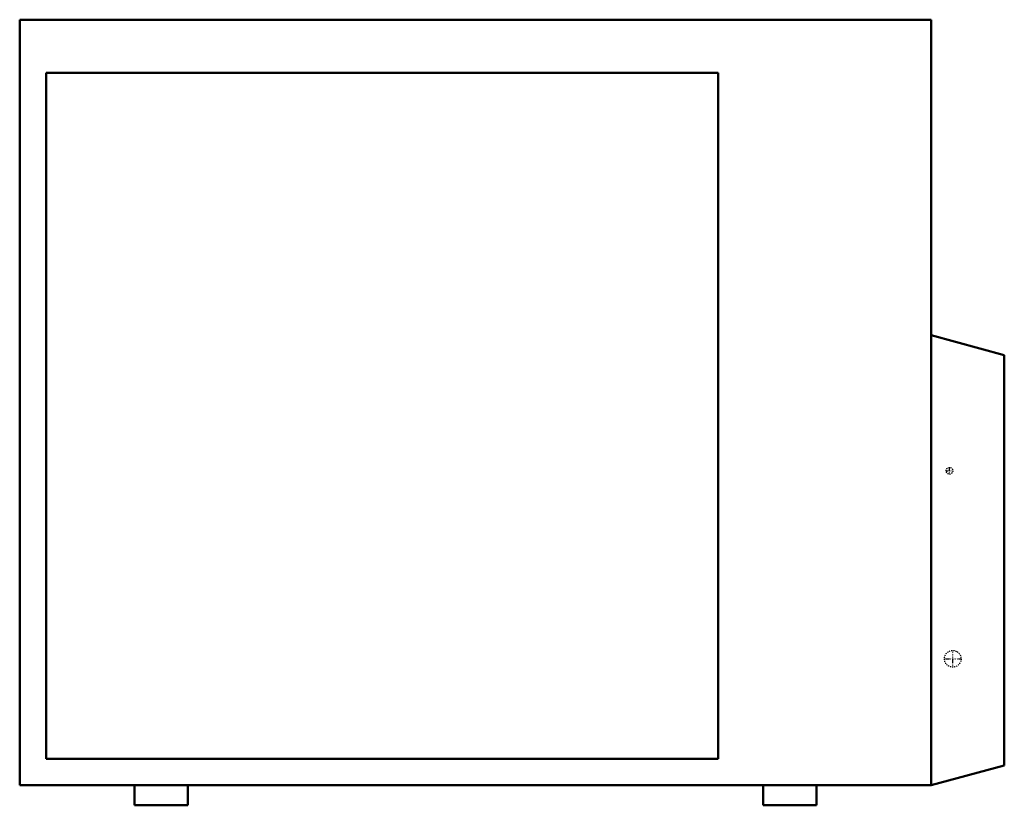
# Model space of a CAD drawing. Header units: millimetres. Extents: x -435 to 505, y 0 to 749.
import ezdxf

# ---------------------------------------------------------------- set-up
doc = ezdxf.new("R2010")
doc.units = ezdxf.units.MM
doc.linetypes.add('Center', pattern=[1.5, 0.45, -0.5, 0.05, -0.5])
doc.linetypes.add('Dashed', pattern=[2, 1, -1])
for name, color, linetype, lineweight in [('AM_0', 7, 'Continuous', 50), ('AM_7', 7, 'Center', 25), ('AM_9', 6, 'Dashed', 25)]:
    doc.layers.add(name, color=color, linetype=linetype, lineweight=lineweight)

# ---------------------------------------------------------------- blocks, each defined once
blk = doc.blocks.new('1_RXF24BVJU9_PART6_0_in_RXF24BVJU9_0')
at = {"layer": 'AM_0'}
for p, q in [((-325.4375, 19.05), (-325.4375, 0)), ((-274.6375, 19.05), (-325.4375, 19.05)), ((-274.6375, 0), (-274.6375, 19.05)), ((-325.4375, 0), (-274.6375, 0))]:
    blk.add_line(p, q, dxfattribs=at)
blk = doc.blocks.new('2_RXF24BVJU9_PART5_0_in_RXF24BVJU9_0')
at = {"layer": 'AM_0'}
for p, q in [((274.6375, 19.05), (274.6375, 0)), ((325.4375, 19.05), (274.6375, 19.05)), ((325.4375, 0), (325.4375, 19.05)), ((274.6375, 0), (325.4375, 0))]:
    blk.add_line(p, q, dxfattribs=at)
blk = doc.blocks.new('3_RXF24BVJU9_PART4_0_in_RXF24BVJU9_0')
at = {"layer": 'AM_0'}
for p, q in [((231.775, 698.5), (-409.575, 698.5)), ((-409.575, 698.5), (-409.575, 44.45)), ((231.775, 44.45), (231.775, 698.5)), ((-409.575, 44.45), (231.775, 44.45))]:
    blk.add_line(p, q, dxfattribs=at)
blk = doc.blocks.new('4_RXF24BVJU9_PART3_0_in_RXF24BVJU9_0')
at = {"layer": 'AM_7'}
for p, q in [((452.4375, 315.75375), (452.4375, 322.42125)), ((449.10375, 319.0875), (455.77125, 319.0875))]:
    blk.add_line(p, q, dxfattribs=at)
at = {"layer": 'AM_9'}
blk.add_circle((452.4375, 319.0875), 3.175, dxfattribs=at)
blk = doc.blocks.new('5_RXF24BVJU9_PART2_0_in_RXF24BVJU9_0')
at = {"layer": 'AM_7'}
for p, q in [((455.6125, 131.365625), (455.6125, 148.034375)), ((447.278125, 139.7), (463.946875, 139.7))]:
    blk.add_line(p, q, dxfattribs=at)
at = {"layer": 'AM_9'}
blk.add_circle((455.6125, 139.7), 7.9375, dxfattribs=at)
blk = doc.blocks.new('6_RXF24BVJU9_PART1_0_in_RXF24BVJU9_0')
at = {"layer": 'AM_0'}
for p, q in [((-434.975, 749.3), (-434.975, 19.05)), ((-434.975, 749.3), (434.975, 749.3)), ((434.975, 749.3), (434.975, 19.05)), ((504.825, 429.41875), (434.975, 448.46875)), ((504.825, 429.41875), (504.825, 38.1)), ((434.975, 19.05), (504.825, 38.1)), ((434.975, 19.05), (-434.975, 19.05))]:
    blk.add_line(p, q, dxfattribs=at)

msp = doc.modelspace()

# ---------------------------------------------------------------- block references
for name in ['6_RXF24BVJU9_PART1_0_in_RXF24BVJU9_0', '3_RXF24BVJU9_PART4_0_in_RXF24BVJU9_0', '4_RXF24BVJU9_PART3_0_in_RXF24BVJU9_0', '5_RXF24BVJU9_PART2_0_in_RXF24BVJU9_0', '1_RXF24BVJU9_PART6_0_in_RXF24BVJU9_0', '2_RXF24BVJU9_PART5_0_in_RXF24BVJU9_0']:
    msp.add_blockref(name, (0, 0))

doc.saveas('drawing.dxf')
